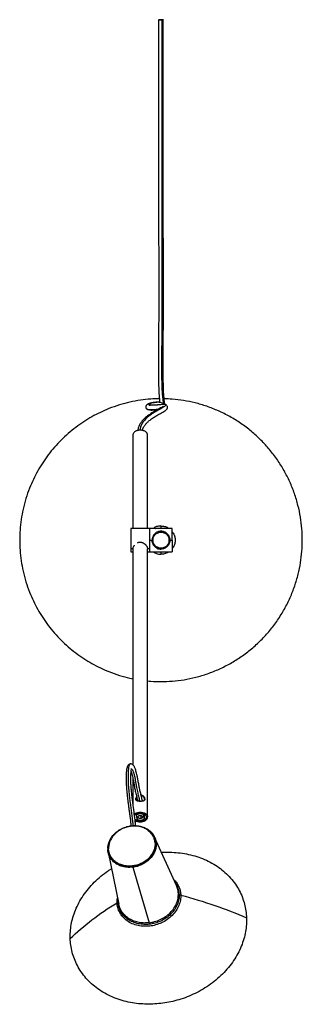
# Model space of a CAD drawing. Header units: millimetres. Extents: x 626 to 926, y 3453 to 4497.
import ezdxf

# ---------------------------------------------------------------- set-up
doc = ezdxf.new("R2010")
doc.units = ezdxf.units.MM

msp = doc.modelspace()

# ---------------------------------------------------------------- linework, layer by layer
at = {"color": 7, "linetype": 'Continuous', "lineweight": 25}
for p, q in [((777.1, 4090.9), (775.4, 4091.2)), ((746.7, 4056.7), (746.7, 3957.8)), ((762.2, 3957.8), (762.2, 4056.7)), ((770.7, 3957.8), (744.4, 3957.8)), ((788.4, 3957.8), (774.2, 3957.8)), ((776.4, 3960.3), (776.4, 3957.8)), ((764.2, 3936.8), (764.4, 3936.5)), ((764.4, 3945.3), (766.9, 3945.3)), ((785.9, 3945.3), (788.4, 3945.3)), ((746.7, 3936), (744.4, 3936)), ((744.4, 3932.8), (746.7, 3932.8)), ((746.7, 3936), (746.7, 3707)), ((762.2, 3651.7), (762.2, 3936)), ((764.4, 3936), (762.2, 3936)), ((762.2, 3932.8), (788.4, 3932.8)), ((776.4, 3932.8), (776.4, 3930.3)), ((746.7, 3692.2), (746.7, 3665.8)), ((750, 3655.1), (750, 3653.2)), ((757.9, 3654.2), (757.9, 3655.5)), ((758.9, 3655.1), (758.9, 3650.2)), ((750, 3653.2), (751, 3649.3)), ((754.9, 3653.4), (754.9, 3650.1)), ((758.9, 3650.2), (757.9, 3654.2)), ((756.3, 3641.2), (757.4, 3641)), ((757.4, 3641), (758.1, 3640.7)), ((758.8, 3640.5), (758.8, 3640.5)), ((723.4, 3629.2), (723.5, 3629.3)), ((792.9, 3579.1), (769.7, 3630.3)), ((720.3, 3614.3), (731.6, 3559.2)), ((746.4, 3598.5), (763.9, 3539.6)), ((730.9, 3562.3), (730.9, 3561.9)), ((730.9, 3561.9), (731, 3562.1))]:
    msp.add_line(p, q, dxfattribs=at)
for points, knots in [([(773.9, 4497.1), (773.9, 4489.1), (773.9, 4473.3), (773.9, 4450), (773.9, 4427.6), (773.9, 4406.1), (773.9, 4385.5), (773.9, 4365.8), (773.9, 4347.8), (773.9, 4331.4), (773.9, 4316.5), (773.9, 4302.4), (773.9, 4289), (773.9, 4276.4), (773.9, 4264.5), (774, 4253.3), (774, 4241.8), (774, 4230.1), (774, 4218.4), (774, 4207.9), (774, 4198.4), (774, 4189.5), (774, 4179.6), (773.9, 4168.9), (773.9, 4157.7), (773.8, 4147.4), (773.8, 4139.2), (773.8, 4132.7), (773.8, 4127.5), (773.8, 4122.7), (773.8, 4118.2), (773.8, 4114.1), (773.9, 4110.4), (774, 4107.2), (774.1, 4104.3), (774.2, 4101.7), (774.4, 4099.6), (774.5, 4097.8), (774.6, 4096.4), (774.7, 4095.5), (774.8, 4094.7), (774.8, 4094), (774.9, 4093.1), (775, 4092.3), (775.1, 4091.7), (775.1, 4091.4)], [0, 0, 0, 0, 0.040215, 0.079084, 0.116519, 0.152466, 0.18691, 0.219865, 0.251381, 0.277833, 0.3033, 0.327849, 0.351553, 0.374479, 0.396642, 0.418018, 0.438583, 0.464698, 0.489273, 0.512265, 0.533657, 0.554579, 0.575679, 0.607607, 0.639817, 0.672344, 0.70525, 0.726529, 0.747985, 0.769618, 0.791427, 0.813376, 0.83454, 0.85447, 0.874974, 0.894008, 0.911579, 0.927693, 0.942353, 0.949539, 0.957066, 0.965875, 0.97597, 0.987353, 1, 1, 1, 1]), ([(773.9, 4497.1), (774, 4497.1), (774.2, 4497.2), (774.8, 4497.2), (775.2, 4497.2), (775.6, 4497.2)], [0, 0, 0, 0, 0.5, 0.5, 1, 1, 1, 1]), ([(777.2, 4497), (776.9, 4497), (776.3, 4497), (775.3, 4497), (774.5, 4497), (774, 4497.1), (774, 4497.1), (774, 4497.1)], [0, 0, 0, 0, 0.207558, 0.415253, 0.622792, 0.830358, 1, 1, 1, 1]), ([(775.6, 4497.2), (776, 4497.2), (776.3, 4497.2), (776.9, 4497.2), (777.3, 4497.2), (777.8, 4497.2), (778.1, 4497.2), (778.5, 4497.2), (778.7, 4497.2), (778.9, 4497.1), (779, 4497.1), (778.9, 4497.1), (778.8, 4497.1), (778.5, 4497.1), (778.3, 4497), (777.8, 4497), (777.5, 4497), (777.2, 4497)], [0, 0, 0, 0, 0.125, 0.125, 0.25, 0.25, 0.375, 0.375, 0.5, 0.5, 0.625, 0.625, 0.75, 0.75, 0.875, 0.875, 1, 1, 1, 1]), ([(777.2, 4497), (777.2, 4488.6), (777.2, 4471.8), (777.2, 4446.6), (777.2, 4421.6), (777.2, 4398.5), (777.2, 4377.5), (777.2, 4358.6), (777.2, 4339.9), (777.2, 4322), (777.2, 4305), (777.2, 4288.9), (777.2, 4273.2), (777.2, 4257.9), (777.3, 4243), (777.3, 4228.6), (777.3, 4214.9), (777.3, 4201.8), (777.3, 4189.4), (777.2, 4177.8), (777.2, 4167), (777.2, 4157.2), (777.1, 4148.1), (777.1, 4140), (777.1, 4131.9), (777.1, 4124.2), (777.1, 4117.1), (777.2, 4110.9), (777.4, 4105.3), (777.7, 4100.5), (778.1, 4096.5), (778.5, 4093.4), (778.9, 4091.1), (779.1, 4090.1), (779.2, 4089.6)], [0, 0, 0, 0, 0.0389886, 0.0778052, 0.1163289, 0.1544659, 0.1841247, 0.2135099, 0.2426453, 0.2715879, 0.2978208, 0.3240942, 0.3505375, 0.3771928, 0.4040413, 0.431052, 0.458184, 0.4853884, 0.5126102, 0.5397918, 0.5668758, 0.5938383, 0.6207266, 0.6475837, 0.6744378, 0.7080164, 0.7415981, 0.7751455, 0.808631, 0.8468753, 0.8851504, 0.9234964, 0.9619353, 1, 1, 1, 1]), ([(780.6, 4089), (780.5, 4089.2), (780.4, 4089.8), (780.3, 4090.7), (780.1, 4091.7), (780, 4092.7), (779.9, 4093.6), (779.8, 4094.4), (779.7, 4095.2), (779.7, 4095.9), (779.6, 4096.9), (779.5, 4098.2), (779.3, 4100.1), (779.2, 4102.4), (779.1, 4105.2), (779, 4108.5), (778.9, 4112.6), (778.8, 4117.7), (778.8, 4123.8), (778.8, 4130.6), (778.8, 4138.5), (778.8, 4147.4), (778.9, 4157.7), (778.9, 4168.8), (779, 4179.6), (779, 4189.5), (779, 4198.4), (779, 4207.9), (779, 4218.4), (779, 4230), (779, 4241.7), (779, 4253.3), (778.9, 4264.5), (778.9, 4276.4), (778.9, 4289), (778.9, 4302.4), (778.9, 4316.5), (778.9, 4331.4), (778.9, 4347.8), (778.9, 4365.8), (778.9, 4385.4), (778.9, 4406.1), (778.9, 4427.6), (778.9, 4450), (778.9, 4473.3), (778.9, 4489.1), (778.9, 4497.1)], [0, 0, 0, 0, 0.012076, 0.031677, 0.045223, 0.057512, 0.068546, 0.078329, 0.086863, 0.094149, 0.101056, 0.115903, 0.132311, 0.150283, 0.169826, 0.190952, 0.213678, 0.242224, 0.270804, 0.299072, 0.327026, 0.358424, 0.389467, 0.42021, 0.450686, 0.470825, 0.490796, 0.511211, 0.533151, 0.556603, 0.581522, 0.601145, 0.621542, 0.642689, 0.664564, 0.687181, 0.710605, 0.734903, 0.760142, 0.790212, 0.821657, 0.854521, 0.888821, 0.92454, 0.961628, 1, 1, 1, 1]), ([(774.7, 4095.2), (771.7, 4095.1), (765, 4095), (754.5, 4093.8), (743.4, 4091.7), (732.2, 4088.8), (721.7, 4085.1), (712, 4080.8), (703, 4076.2), (694.3, 4070.9), (685.9, 4065), (677.8, 4058.5), (670.3, 4051.4), (663.2, 4043.9), (656.7, 4035.8), (650.8, 4027.5), (645.5, 4018.7), (640.9, 4009.8), (636.6, 4000), (632.9, 3989.5), (630, 3978.3), (627.9, 3967.2), (626.7, 3956.2), (626.3, 3945.3), (626.7, 3934.4), (627.9, 3923.4), (630, 3912.2), (632.9, 3901.1), (636.6, 3890.6), (640.9, 3880.8), (645.5, 3871.8), (650.8, 3863.1), (656.7, 3854.7), (663.2, 3846.7), (670.3, 3839.1), (677.8, 3832.1), (685.9, 3825.6), (694.3, 3819.6), (703, 3814.4), (712, 3809.7), (721.7, 3805.5), (732.2, 3801.8), (740.8, 3799.4), (745.6, 3798.5), (746.7, 3798.3)], [0, 0, 0, 0, 0.0206569, 0.0458412, 0.0716113, 0.097924, 0.1247306, 0.1475338, 0.1705241, 0.1936885, 0.2170983, 0.2405782, 0.2641143, 0.2876493, 0.3111292, 0.3345401, 0.3577034, 0.3806937, 0.403498, 0.4303039, 0.4566161, 0.4823862, 0.5075711, 0.532133, 0.5566941, 0.5818786, 0.6076488, 0.6339614, 0.6607681, 0.6835712, 0.7065615, 0.7297259, 0.7531357, 0.7766156, 0.8001517, 0.8236867, 0.8471666, 0.8705775, 0.8937408, 0.9167312, 0.9395354, 0.9663413, 0.9926535, 1, 1, 1, 1]), ([(776.4, 3795.3), (780.5, 3795.4), (788.6, 3795.6), (801, 3797.1), (813.5, 3799.7), (826, 3803.5), (838.3, 3808.4), (850.3, 3814.5), (861.7, 3821.6), (872.6, 3829.9), (882.7, 3839.1), (892, 3849.3), (900.4, 3860.4), (907.6, 3872.1), (913.6, 3884.2), (918.5, 3896.5), (922.1, 3908.9), (924.7, 3921.2), (926.1, 3933.3), (926.6, 3945.3), (926.1, 3957.5), (924.6, 3969.8), (922, 3982.3), (918.2, 3994.9), (913.3, 4007.2), (907.2, 4019.1), (900.1, 4030.6), (891.9, 4041.4), (882.6, 4051.5), (872.4, 4060.9), (861.3, 4069.2), (849.7, 4076.4), (837.5, 4082.5), (825.2, 4087.3), (812.8, 4091), (800.5, 4093.5), (789.5, 4094.9), (782.6, 4095.1), (779.7, 4095.1)], [0, 0, 0, 0, 0.025798, 0.052383, 0.079694, 0.10766, 0.136195, 0.164678, 0.193511, 0.222582, 0.251773, 0.281494, 0.311088, 0.340431, 0.369406, 0.397903, 0.425332, 0.452126, 0.478216, 0.503546, 0.529345, 0.555929, 0.583241, 0.611207, 0.639741, 0.668225, 0.697058, 0.726128, 0.75532, 0.785041, 0.814635, 0.843978, 0.872952, 0.901449, 0.928878, 0.955672, 0.981762, 1, 1, 1, 1]), ([(778.7, 4087.3), (778.7, 4087.3), (778.7, 4087.3), (778.4, 4087), (777.6, 4086.4), (776.1, 4085.5), (773.9, 4084.3), (770.7, 4082.5), (766.7, 4080.2), (762.1, 4077.1), (758.4, 4073.9), (755.7, 4070.9), (753.9, 4068.2), (752.4, 4065.1), (751.9, 4062.8), (751.7, 4061.6)], [0, 0, 0, 0, 0.025568, 0.083261, 0.149094, 0.223668, 0.305233, 0.388006, 0.49886, 0.612122, 0.730441, 0.791007, 0.854972, 0.925696, 1, 1, 1, 1]), ([(781.3, 4089), (781.5, 4088.9), (781.8, 4088.7), (781.5, 4088.1), (780.4, 4087.2), (778.6, 4086), (776.3, 4084.6), (773.3, 4083), (770, 4081.1), (766.4, 4078.9), (763, 4076.4), (759.8, 4073.5), (757, 4070.4), (755.1, 4066.8), (754.2, 4063.9), (754.2, 4062.2), (754.2, 4061.9)], [0, 0, 0, 0, 0.092549, 0.184902, 0.275794, 0.34407, 0.413468, 0.484631, 0.557236, 0.630631, 0.703835, 0.775891, 0.84616, 0.914692, 0.982548, 1, 1, 1, 1]), ([(756.8, 4061.6), (756.8, 4061.9), (756.9, 4062.4), (757.2, 4063.2), (757.4, 4064), (757.8, 4064.8), (758.2, 4065.6), (758.8, 4066.5), (759.8, 4067.9), (761.5, 4069.9), (764.1, 4072.2), (767.5, 4074.7), (771.3, 4077.1), (775.1, 4079.3), (778.4, 4081), (780.6, 4082.4), (781.8, 4083.3), (782.5, 4084), (782.8, 4084.5), (783.1, 4084.9), (783.2, 4085.2), (783.3, 4085.6), (783.4, 4086.1), (783.4, 4086.7), (783.1, 4087.5), (782.4, 4088.4), (781.7, 4088.8), (781.3, 4089)], [0, 0, 0, 0, 0.0148258, 0.0304361, 0.0478369, 0.0637704, 0.0820328, 0.1027543, 0.1260445, 0.1807098, 0.2463549, 0.3230086, 0.4098385, 0.5042499, 0.5935478, 0.6746568, 0.7493711, 0.7926767, 0.828238, 0.8559131, 0.8667728, 0.8760818, 0.8920543, 0.910561, 0.9347232, 0.9645514, 1, 1, 1, 1]), ([(775.1, 4091.3), (775, 4091.4), (774.5, 4091.4), (773.7, 4091.5), (772.5, 4091.5), (771.4, 4091.5), (770.4, 4091.4), (769.5, 4091.3), (768.7, 4091.2), (768, 4091.1), (767.3, 4091), (766.7, 4090.8), (766, 4090.7), (765.4, 4090.5), (764.7, 4090.3), (764, 4090.1), (763.4, 4089.9), (762.8, 4089.7), (762.3, 4089.4), (761.7, 4089.1), (761.1, 4088.6), (760.5, 4087.8), (760.2, 4087.3), (760.2, 4086), (760.5, 4085.3), (761, 4084.6), (761.6, 4084.1), (762.1, 4083.9), (762.4, 4083.7)], [0, 0, 0, 0, 0.012946, 0.074359, 0.13172, 0.185073, 0.234452, 0.279884, 0.318078, 0.353144, 0.387208, 0.420924, 0.454296, 0.487329, 0.528889, 0.569916, 0.61042, 0.650406, 0.689941, 0.731719, 0.771597, 0.81443, 0.860257, 0.883119, 0.908441, 0.936348, 0.966859, 1, 1, 1, 1]), ([(763.9, 4083.5), (763.4, 4083.5), (762.7, 4083.6), (762.5, 4083.7), (762.5, 4083.8)], [0, 0, 0, 0, 0.79011, 1, 1, 1, 1]), ([(775.4, 4091.2), (775.3, 4091.3), (774.4, 4091.5), (771.8, 4091.4), (768.3, 4090.9), (765.7, 4090.2), (764.2, 4089.6), (763.5, 4089.2), (763.4, 4088.8), (763.8, 4088.6), (764, 4088.5)], [0, 0, 0, 0, 0.015896, 0.207609, 0.398571, 0.589593, 0.698498, 0.807901, 0.918008, 1, 1, 1, 1]), ([(773.1, 4083.8), (772.5, 4083.8), (771.2, 4083.7), (769.5, 4083.6), (767.9, 4083.5), (766, 4083.4), (764.6, 4083.4), (764, 4083.5), (763.9, 4083.5)], [0, 0, 0, 0, 0.1368636, 0.2931371, 0.4481585, 0.602008, 0.9569046, 1, 1, 1, 1]), ([(764, 4088.5), (764.1, 4088.5), (764.2, 4088.4), (764.7, 4088.4), (765, 4088.3)], [0, 0, 0, 0, 0.299535, 1, 1, 1, 1]), ([(764.3, 4083.4), (764.5, 4083.4), (765, 4083.3), (766, 4083.3), (767, 4083.3), (768.1, 4083.3), (769.2, 4083.4), (770.2, 4083.4), (771.1, 4083.5), (771.9, 4083.5), (772.5, 4083.6), (772.7, 4083.6)], [0, 0, 0, 0, 0.117297, 0.275003, 0.419413, 0.54813, 0.663672, 0.765866, 0.85454, 0.938762, 1, 1, 1, 1]), ([(781.3, 4089), (780.8, 4089), (779.8, 4089.2), (777.8, 4089.1), (775.9, 4088.9), (774.5, 4088.8), (773.5, 4088.7), (772.7, 4088.6), (772, 4088.6), (771.4, 4088.5), (770.7, 4088.5), (769.9, 4088.4), (769, 4088.4), (768.1, 4088.3), (767.2, 4088.3), (766.3, 4088.3), (765.5, 4088.3), (764.9, 4088.3), (764.7, 4088.4), (764.7, 4088.4)], [0, 0, 0, 0, 0.0786237, 0.1531576, 0.2223497, 0.2856925, 0.3225843, 0.3572553, 0.3897242, 0.4203206, 0.4540693, 0.5040601, 0.5618447, 0.6273217, 0.700386, 0.7809316, 0.8672211, 0.9605359, 1, 1, 1, 1]), ([(778.1, 4090.3), (777.8, 4090.5), (777.6, 4090.7), (777.2, 4090.8), (777.2, 4090.8)], [0, 0, 0, 0, 0.975826, 1, 1, 1, 1]), ([(762.2, 4056.7), (762.2, 4057), (762.1, 4057.4), (762, 4058), (761.8, 4058.3), (761.5, 4059), (761.2, 4059.3), (760.6, 4059.9), (760.3, 4060.2), (759.5, 4060.7), (759.1, 4060.9), (758.2, 4061.3), (757.8, 4061.4), (756.8, 4061.7), (756.3, 4061.8), (755.4, 4061.9), (754.9, 4061.9), (754, 4061.9), (753.5, 4061.9), (752.5, 4061.8), (752.1, 4061.7), (751.1, 4061.4), (750.6, 4061.3), (749.7, 4060.9), (749.3, 4060.7), (748.6, 4060.2), (748.2, 4059.9), (747.7, 4059.3), (747.4, 4059), (747, 4058.3), (746.9, 4058), (746.7, 4057.4), (746.7, 4057), (746.7, 4056.7)], [0, 0, 0, 0, 0.0625, 0.0625, 0.125, 0.125, 0.1875, 0.1875, 0.25, 0.25, 0.3125, 0.3125, 0.375, 0.375, 0.4375, 0.4375, 0.5, 0.5, 0.5625, 0.5625, 0.625, 0.625, 0.6875, 0.6875, 0.75, 0.75, 0.8125, 0.8125, 0.875, 0.875, 0.9375, 0.9375, 1, 1, 1, 1]), ([(744.4, 3957.7), (744.4, 3957.7), (744.4, 3957.9), (744.4, 3957.2), (744.4, 3955.8), (744.4, 3953.7), (744.4, 3951.1), (744.4, 3948), (744.4, 3944.6), (744.4, 3941.3), (744.4, 3938.3), (744.4, 3936.7), (744.4, 3936)], [0, 0, 0, 0, 0.0216666, 0.1355751, 0.2453742, 0.3477777, 0.4501812, 0.5599803, 0.6738889, 0.7877974, 0.8975965, 1, 1, 1, 1]), ([(764.4, 3957.7), (764.4, 3957.7), (764.4, 3957.9), (764.4, 3957.2), (764.4, 3955.8), (764.4, 3953.7), (764.4, 3951.1), (764.4, 3948), (764.4, 3944.6), (764.4, 3941.3), (764.4, 3938.3), (764.4, 3936.7), (764.4, 3936)], [0, 0, 0, 0, 0.021667, 0.135575, 0.245374, 0.347778, 0.450181, 0.55998, 0.673889, 0.787797, 0.897597, 1, 1, 1, 1]), ([(764.4, 3957.8), (764.4, 3957.8), (764.4, 3957.7), (764.4, 3957.4), (764.4, 3957.2), (764.4, 3956.6), (764.4, 3956.2), (764.4, 3955.3), (764.4, 3954.7), (764.4, 3953.5), (764.4, 3952.8), (764.4, 3951.4), (764.4, 3950.6), (764.4, 3949.1), (764.4, 3948.3), (764.4, 3946.8), (764.4, 3946), (764.4, 3945.3)], [0, 0, 0, 0, 0.125, 0.125, 0.25, 0.25, 0.375, 0.375, 0.5, 0.5, 0.625, 0.625, 0.75, 0.75, 0.875, 0.875, 1, 1, 1, 1]), ([(776.4, 3960.3), (775.2, 3960.2), (772.7, 3960), (769.9, 3959), (768.6, 3958), (768.3, 3957.8)], [0, 0, 0, 0, 0.428375, 0.887687, 1, 1, 1, 1]), ([(770.7, 3957.8), (770.7, 3957.8), (770.7, 3957.8), (770.8, 3957.8), (770.8, 3957.8)], [0, 0, 0, 0, 0.998689, 1, 1, 1, 1]), ([(772.4, 3957.7), (772.4, 3957.7), (772.3, 3957.7), (772.2, 3957.7), (772, 3957.7), (771.9, 3957.7), (771.7, 3957.7), (771.5, 3957.7), (771.2, 3957.7), (771, 3957.7), (770.8, 3957.8), (770.7, 3957.8), (770.7, 3957.8), (770.7, 3957.8), (770.7, 3957.8)], [0, 0, 0, 0, 0.050124, 0.099898, 0.149638, 0.19966, 0.250272, 0.376381, 0.502718, 0.627837, 0.752414, 0.835381, 0.917462, 1, 1, 1, 1]), ([(774.2, 3957.8), (774.2, 3957.8), (774.2, 3957.8), (774.2, 3957.8), (774.1, 3957.8), (774.1, 3957.8), (774, 3957.8), (773.9, 3957.7), (773.7, 3957.7), (773.4, 3957.7), (773.1, 3957.7), (772.9, 3957.7), (772.7, 3957.7), (772.5, 3957.7), (772.4, 3957.7)], [0, 0, 0, 0, 0.049538, 0.098718, 0.147826, 0.19715, 0.246975, 0.372099, 0.497803, 0.625518, 0.752996, 0.835926, 0.917794, 1, 1, 1, 1]), ([(776.4, 3960.3), (777.7, 3960.2), (780.2, 3960), (783, 3959), (784.3, 3958), (784.5, 3957.8)], [0, 0, 0, 0, 0.4283749, 0.8876872, 1, 1, 1, 1]), ([(788.4, 3945.3), (788.4, 3946), (788.4, 3946.8), (788.4, 3948.3), (788.4, 3949.1), (788.4, 3950.6), (788.4, 3951.4), (788.4, 3952.8), (788.4, 3953.5), (788.4, 3954.7), (788.4, 3955.3), (788.4, 3956.2), (788.4, 3956.6), (788.4, 3957.2), (788.4, 3957.4), (788.4, 3957.7), (788.4, 3957.8), (788.4, 3957.8)], [0, 0, 0, 0, 0.125, 0.125, 0.25, 0.25, 0.375, 0.375, 0.5, 0.5, 0.625, 0.625, 0.75, 0.75, 0.875, 0.875, 1, 1, 1, 1]), ([(764.4, 3956.2), (764.4, 3956.2), (764.4, 3956.3), (764.4, 3955.8), (764.4, 3954.7), (764.4, 3953.6), (764.4, 3953.1)], [0, 0, 0, 0, 0.069211, 0.425747, 0.769421, 1, 1, 1, 1]), ([(764.4, 3949), (764.4, 3948.6), (764.4, 3947.2), (764.4, 3945.7), (764.4, 3944.7)], [0, 0, 0, 0, 0.325219, 1, 1, 1, 1]), ([(776.4, 3954.8), (775.9, 3954.8), (775.3, 3954.7), (774.1, 3954.5), (773.5, 3954.3), (772.4, 3953.9), (771.8, 3953.6), (770.7, 3952.9), (770.2, 3952.5), (769.3, 3951.5), (768.8, 3951), (768.1, 3949.9), (767.8, 3949.4), (767.4, 3948.2), (767.2, 3947.6), (767, 3946.4), (766.9, 3945.8), (766.9, 3944.7), (767, 3944.1), (767.2, 3943), (767.4, 3942.4), (767.8, 3941.2), (768.1, 3940.6), (768.8, 3939.5), (769.3, 3939), (770.2, 3938.1), (770.7, 3937.7), (771.8, 3937), (772.4, 3936.7), (773.5, 3936.2), (774.1, 3936), (775.3, 3935.8), (775.9, 3935.8), (776.4, 3935.8)], [0, 0, 0, 0, 0.0625, 0.0625, 0.125, 0.125, 0.1875, 0.1875, 0.25, 0.25, 0.3125, 0.3125, 0.375, 0.375, 0.4375, 0.4375, 0.5, 0.5, 0.5625, 0.5625, 0.625, 0.625, 0.6875, 0.6875, 0.75, 0.75, 0.8125, 0.8125, 0.875, 0.875, 0.9375, 0.9375, 1, 1, 1, 1]), ([(785.9, 3945.3), (785.9, 3945.8), (785.9, 3946.4), (785.7, 3947.6), (785.5, 3948.2), (785, 3949.4), (784.7, 3949.9), (784, 3951), (783.6, 3951.5), (782.7, 3952.5), (782.2, 3952.9), (781.1, 3953.6), (780.5, 3953.9), (779.3, 3954.3), (778.8, 3954.5), (777.6, 3954.7), (777, 3954.8), (775.9, 3954.8), (775.3, 3954.7), (774.1, 3954.5), (773.5, 3954.3), (772.4, 3953.9), (771.8, 3953.6), (770.7, 3952.9), (770.2, 3952.5), (769.3, 3951.5), (768.8, 3951), (768.1, 3949.9), (767.8, 3949.4), (767.4, 3948.2), (767.2, 3947.6), (767, 3946.4), (766.9, 3945.8), (766.9, 3945.3)], [0, 0, 0, 0, 0.0625, 0.0625, 0.125, 0.125, 0.1875, 0.1875, 0.25, 0.25, 0.3125, 0.3125, 0.375, 0.375, 0.4375, 0.4375, 0.5, 0.5, 0.5625, 0.5625, 0.625, 0.625, 0.6875, 0.6875, 0.75, 0.75, 0.8125, 0.8125, 0.875, 0.875, 0.9375, 0.9375, 1, 1, 1, 1]), ([(767.9, 3945.3), (767.9, 3945.8), (768, 3946.3), (768.2, 3947.3), (768.3, 3947.9), (768.7, 3948.9), (769, 3949.4), (769.6, 3950.4), (770, 3950.9), (770.8, 3951.7), (771.3, 3952.1), (772.3, 3952.7), (772.8, 3953), (773.8, 3953.4), (774.4, 3953.5), (775.4, 3953.7), (775.9, 3953.8), (776.9, 3953.8), (777.5, 3953.7), (778.5, 3953.5), (779, 3953.4), (780.1, 3953), (780.6, 3952.7), (781.6, 3952.1), (782, 3951.7), (782.9, 3950.9), (783.2, 3950.4), (783.9, 3949.4), (784.1, 3948.9), (784.5, 3947.9), (784.7, 3947.3), (784.9, 3946.3), (784.9, 3945.8), (784.9, 3945.3)], [0, 0, 0, 0, 0.0625, 0.0625, 0.125, 0.125, 0.1875, 0.1875, 0.25, 0.25, 0.3125, 0.3125, 0.375, 0.375, 0.4375, 0.4375, 0.5, 0.5, 0.5625, 0.5625, 0.625, 0.625, 0.6875, 0.6875, 0.75, 0.75, 0.8125, 0.8125, 0.875, 0.875, 0.9375, 0.9375, 1, 1, 1, 1]), ([(776.4, 3954.8), (777, 3954.8), (777.6, 3954.7), (778.8, 3954.5), (779.3, 3954.3), (780.5, 3953.9), (781.1, 3953.6), (782.2, 3952.9), (782.7, 3952.5), (783.6, 3951.5), (784, 3951), (784.7, 3949.9), (785, 3949.4), (785.5, 3948.2), (785.7, 3947.6), (785.9, 3946.4), (785.9, 3945.8), (785.9, 3944.7), (785.9, 3944.1), (785.7, 3943), (785.5, 3942.4), (785, 3941.2), (784.7, 3940.6), (784, 3939.5), (783.6, 3939), (782.7, 3938.1), (782.2, 3937.7), (781.1, 3937), (780.5, 3936.7), (779.3, 3936.2), (778.8, 3936), (777.6, 3935.8), (777, 3935.8), (776.4, 3935.8)], [0, 0, 0, 0, 0.0625, 0.0625, 0.125, 0.125, 0.1875, 0.1875, 0.25, 0.25, 0.3125, 0.3125, 0.375, 0.375, 0.4375, 0.4375, 0.5, 0.5, 0.5625, 0.5625, 0.625, 0.625, 0.6875, 0.6875, 0.75, 0.75, 0.8125, 0.8125, 0.875, 0.875, 0.9375, 0.9375, 1, 1, 1, 1]), ([(788.4, 3954), (788.8, 3953.6), (790, 3952.1), (791.1, 3949), (791.6, 3945.3), (791.1, 3941.5), (790, 3938.5), (788.8, 3937), (788.4, 3936.5)], [0, 0, 0, 0, 0.095097, 0.304604, 0.5, 0.695396, 0.904903, 1, 1, 1, 1]), ([(746.7, 3936), (746.7, 3936.3), (746.8, 3937), (747.2, 3938.2), (747.8, 3939.2), (748.2, 3939.7), (748.3, 3939.8)], [0, 0, 0, 0, 0.2914856, 0.589079, 0.9085887, 1, 1, 1, 1]), ([(751.5, 3942.4), (751.5, 3942.4), (751.9, 3942.8), (753, 3943), (754, 3943.1), (754.4, 3943.2)], [0, 0, 0, 0, 0.046187, 0.544798, 1, 1, 1, 1]), ([(754.4, 3943.2), (754.5, 3943.2), (754.7, 3943.2), (754.9, 3943.2), (755.2, 3943.1), (755.4, 3943.1), (755.6, 3943.1), (755.9, 3943), (756.1, 3942.9), (756.3, 3942.9), (756.6, 3942.8), (756.8, 3942.7), (757, 3942.6), (757.4, 3942.4), (758, 3942.1), (758.7, 3941.7), (759.3, 3941.2), (759.9, 3940.6), (760.5, 3940), (760.9, 3939.4), (761.3, 3938.8), (761.6, 3938.2), (761.8, 3937.8), (761.9, 3937.4), (762.1, 3937), (762.1, 3936.7), (762.2, 3936.3), (762.2, 3936.1), (762.2, 3936)], [0, 0, 0, 0, 0.01924, 0.038454, 0.057669, 0.076916, 0.096225, 0.115623, 0.13514, 0.154802, 0.174638, 0.194673, 0.214932, 0.23544, 0.300252, 0.366261, 0.434396, 0.5024, 0.569048, 0.635213, 0.699524, 0.762803, 0.803181, 0.843082, 0.882608, 0.921866, 0.960961, 1, 1, 1, 1]), ([(764.4, 3945.3), (764.4, 3944.5), (764.4, 3943.8), (764.4, 3942.2), (764.4, 3941.4), (764.4, 3939.9), (764.4, 3939.1), (764.4, 3937.7), (764.4, 3937), (764.4, 3935.8), (764.4, 3935.3), (764.4, 3934.3), (764.4, 3934), (764.4, 3933.3), (764.4, 3933.1), (764.4, 3932.8), (764.4, 3932.8), (764.4, 3932.8)], [0, 0, 0, 0, 0.125, 0.125, 0.25, 0.25, 0.375, 0.375, 0.5, 0.5, 0.625, 0.625, 0.75, 0.75, 0.875, 0.875, 1, 1, 1, 1]), ([(785.9, 3945.3), (785.9, 3944.7), (785.9, 3944.1), (785.7, 3943), (785.5, 3942.4), (785, 3941.2), (784.7, 3940.6), (784, 3939.5), (783.6, 3939), (782.7, 3938.1), (782.2, 3937.7), (781.1, 3937), (780.5, 3936.7), (779.3, 3936.2), (778.8, 3936), (777.6, 3935.8), (777, 3935.8), (775.9, 3935.8), (775.3, 3935.8), (774.1, 3936), (773.5, 3936.2), (772.4, 3936.7), (771.8, 3937), (770.7, 3937.7), (770.2, 3938.1), (769.3, 3939), (768.8, 3939.5), (768.1, 3940.6), (767.8, 3941.2), (767.4, 3942.4), (767.2, 3943), (767, 3944.1), (766.9, 3944.7), (766.9, 3945.3)], [0, 0, 0, 0, 0.0625, 0.0625, 0.125, 0.125, 0.1875, 0.1875, 0.25, 0.25, 0.3125, 0.3125, 0.375, 0.375, 0.4375, 0.4375, 0.5, 0.5, 0.5625, 0.5625, 0.625, 0.625, 0.6875, 0.6875, 0.75, 0.75, 0.8125, 0.8125, 0.875, 0.875, 0.9375, 0.9375, 1, 1, 1, 1]), ([(784.9, 3945.3), (784.9, 3944.8), (784.9, 3944.3), (784.7, 3943.2), (784.5, 3942.7), (784.1, 3941.6), (783.9, 3941.1), (783.2, 3940.1), (782.9, 3939.7), (782, 3938.8), (781.6, 3938.5), (780.6, 3937.8), (780.1, 3937.6), (779, 3937.2), (778.5, 3937), (777.5, 3936.8), (776.9, 3936.8), (775.9, 3936.8), (775.4, 3936.8), (774.4, 3937), (773.8, 3937.2), (772.8, 3937.6), (772.3, 3937.8), (771.3, 3938.5), (770.8, 3938.8), (770, 3939.7), (769.6, 3940.1), (769, 3941.1), (768.7, 3941.6), (768.3, 3942.7), (768.2, 3943.2), (768, 3944.3), (767.9, 3944.8), (767.9, 3945.3)], [0, 0, 0, 0, 0.0625, 0.0625, 0.125, 0.125, 0.1875, 0.1875, 0.25, 0.25, 0.3125, 0.3125, 0.375, 0.375, 0.4375, 0.4375, 0.5, 0.5, 0.5625, 0.5625, 0.625, 0.625, 0.6875, 0.6875, 0.75, 0.75, 0.8125, 0.8125, 0.875, 0.875, 0.9375, 0.9375, 1, 1, 1, 1]), ([(788.4, 3945.3), (788.4, 3944.5), (788.4, 3943.8), (788.4, 3942.2), (788.4, 3941.4), (788.4, 3939.9), (788.4, 3939.1), (788.4, 3937.7), (788.4, 3937), (788.4, 3935.8), (788.4, 3935.3), (788.4, 3934.3), (788.4, 3934), (788.4, 3933.3), (788.4, 3933.1), (788.4, 3932.8), (788.4, 3932.8), (788.4, 3932.8)], [0, 0, 0, 0, 0.125, 0.125, 0.25, 0.25, 0.375, 0.375, 0.5, 0.5, 0.625, 0.625, 0.75, 0.75, 0.875, 0.875, 1, 1, 1, 1]), ([(744.4, 3936), (744.4, 3935.4), (744.4, 3934.1), (744.4, 3932.9), (744.4, 3932.9), (744.4, 3932.8)], [0, 0, 0, 0, 0.336362, 0.697016, 1, 1, 1, 1]), ([(764.4, 3936), (764.4, 3935.4), (764.4, 3934.1), (764.4, 3932.9), (764.4, 3932.9), (764.4, 3932.8)], [0, 0, 0, 0, 0.336362, 0.697016, 1, 1, 1, 1]), ([(768.3, 3932.8), (768.6, 3932.6), (769.9, 3931.6), (772.7, 3930.6), (775.2, 3930.4), (776.4, 3930.3)], [0, 0, 0, 0, 0.112313, 0.571625, 1, 1, 1, 1]), ([(773.4, 3935.4), (773.4, 3935.4), (773.4, 3935.2), (773.4, 3935.6), (773.4, 3936.2), (773.4, 3936.3)], [0, 0, 0, 0, 0.099226, 0.935131, 1, 1, 1, 1]), ([(784.5, 3932.8), (784.3, 3932.6), (783, 3931.6), (780.2, 3930.6), (777.7, 3930.4), (776.4, 3930.3)], [0, 0, 0, 0, 0.112313, 0.571625, 1, 1, 1, 1]), ([(762.2, 3796), (763.3, 3795.9), (768.1, 3795.3), (772.8, 3795.3), (776.4, 3795.3)], [0, 0, 0, 0, 0.243989, 1, 1, 1, 1]), ([(743.9, 3708.1), (743.3, 3707.9), (742.2, 3707.6), (741.3, 3706.3), (740.6, 3705), (740.1, 3703.1), (739.7, 3700.7), (739.5, 3697.5), (739.4, 3694.3), (739.4, 3691), (739.5, 3687.6), (739.7, 3684.2), (739.9, 3680.7), (740.3, 3677.2), (740.7, 3673.5), (741.1, 3669.6), (741.7, 3665.6), (742.2, 3661.5), (742.7, 3657.6), (743.2, 3653.9), (743.7, 3650.2), (744.1, 3646.5), (744.4, 3643.9), (744.6, 3642.3), (744.6, 3642.2)], [0, 0, 0, 0, 0.044164, 0.089177, 0.135417, 0.183624, 0.251075, 0.314446, 0.369851, 0.416685, 0.462888, 0.512015, 0.550652, 0.591135, 0.634056, 0.678615, 0.727693, 0.775438, 0.821395, 0.865201, 0.906828, 0.94741, 0.995045, 1, 1, 1, 1]), ([(743.9, 3708), (743.7, 3708), (743.2, 3707.9), (742.6, 3706.6), (742.1, 3704.4), (741.7, 3701.3), (741.5, 3697.9), (741.5, 3694.2), (741.5, 3690), (741.7, 3685.5), (742.1, 3680.5), (742.7, 3675.2), (743.3, 3669.5), (744.1, 3663.6), (744.9, 3657.8), (745.6, 3652.1), (746.2, 3647), (746.6, 3643.8), (746.7, 3642.4)], [0, 0, 0, 0, 0.049083, 0.12515, 0.200943, 0.276968, 0.334983, 0.393787, 0.452614, 0.511005, 0.568694, 0.625296, 0.692846, 0.760185, 0.826478, 0.890768, 0.954083, 1, 1, 1, 1]), ([(757, 3668.5), (756.7, 3669.3), (756.1, 3671.6), (755.2, 3675.3), (754.1, 3679.7), (753.2, 3684.3), (752.4, 3688.9), (751.6, 3693.1), (750.9, 3696.6), (750.2, 3699.4), (749.6, 3701.4), (749, 3703.1), (748.5, 3704.4), (747.8, 3705.7), (746.9, 3706.9), (745.6, 3708), (744.5, 3708.1), (743.9, 3708.1)], [0, 0, 0, 0, 0.060799, 0.163025, 0.256107, 0.341318, 0.420354, 0.492958, 0.560269, 0.615661, 0.668174, 0.717694, 0.763859, 0.812477, 0.867731, 0.930167, 1, 1, 1, 1]), ([(749.6, 3642.5), (749.4, 3643.9), (749, 3648.1), (748.1, 3655.3), (747.1, 3662.7), (746.2, 3669.1), (745.6, 3674.4), (745.1, 3679.3), (744.7, 3683.7), (744.5, 3687.5), (744.4, 3690.8), (744.4, 3693.7), (744.5, 3696), (744.5, 3697.8), (744.7, 3699.5), (744.8, 3700.9), (745.1, 3702.3), (745.3, 3703.2), (745.2, 3703.2), (745.2, 3703.2)], [0, 0, 0, 0, 0.054091, 0.164037, 0.278856, 0.346597, 0.415179, 0.484156, 0.536921, 0.591971, 0.645492, 0.694748, 0.739072, 0.778035, 0.813647, 0.855987, 0.906458, 0.963144, 1, 1, 1, 1]), ([(744.8, 3700.1), (744.8, 3699.9), (745.1, 3699.3), (745.4, 3698), (745.8, 3696.5), (746.2, 3694.7), (746.7, 3692.3), (747.3, 3689.1), (748, 3684.9), (748.9, 3680.1), (750, 3675.2), (751, 3671.4), (751.6, 3669.2), (751.8, 3668.6)], [0, 0, 0, 0, 0.040726, 0.099966, 0.152763, 0.202332, 0.269034, 0.358238, 0.470375, 0.603578, 0.756728, 0.931916, 1, 1, 1, 1]), ([(745.2, 3702.7), (745.3, 3702.6), (745.8, 3702.3), (746.4, 3701), (747.1, 3699.3), (747.6, 3697.8), (748.1, 3696), (748.6, 3693.6), (749.2, 3690.5), (749.9, 3686.8), (750.7, 3682.2), (751.7, 3677.3), (752.8, 3672.5), (753.6, 3669.6), (753.9, 3668.3)], [0, 0, 0, 0, 0.056599, 0.171409, 0.228277, 0.283395, 0.336319, 0.388374, 0.462419, 0.542279, 0.626471, 0.754964, 0.881355, 1, 1, 1, 1]), ([(749.7, 3670.7), (749.7, 3670.9), (749.7, 3671.4), (750, 3672.2), (750.4, 3672.7), (750.6, 3673)], [0, 0, 0, 0, 0.298865, 0.606581, 1, 1, 1, 1]), ([(750.7, 3672.5), (750.6, 3672.4), (750.3, 3672), (750, 3671.3), (749.8, 3670.6), (749.7, 3670.3), (749.7, 3670.3)], [0, 0, 0, 0, 0.209661, 0.587948, 0.929911, 1, 1, 1, 1]), ([(759.2, 3670.7), (759.2, 3670.6), (759.2, 3670.5), (759.2, 3670.4), (759.1, 3670.3), (759.1, 3670.1), (759.1, 3670), (759, 3669.9), (759, 3669.8), (758.9, 3669.7), (758.8, 3669.4), (758.4, 3669.1), (757.8, 3668.8), (757.1, 3668.5), (756.2, 3668.4), (755.3, 3668.3), (754.4, 3668.2), (753.5, 3668.3), (752.6, 3668.4), (751.8, 3668.5), (751, 3668.8), (750.4, 3669.1), (750.1, 3669.4), (749.9, 3669.7), (749.8, 3670), (749.7, 3670.2), (749.7, 3670.4), (749.7, 3670.6), (749.7, 3670.7)], [0, 0, 0, 0, 0.012741, 0.02545, 0.03816, 0.050906, 0.06372, 0.076634, 0.08968, 0.102888, 0.116287, 0.182067, 0.248788, 0.316217, 0.382506, 0.443307, 0.503169, 0.561662, 0.621232, 0.685191, 0.750293, 0.816575, 0.882555, 0.906748, 0.9304, 0.953695, 0.976828, 1, 1, 1, 1]), ([(755.2, 3675.2), (755.3, 3675.2), (755.6, 3675.2), (756.6, 3674.8), (757.9, 3673.8), (758.8, 3672.5), (759.1, 3671.4), (759.2, 3670.9), (759.2, 3670.7)], [0, 0, 0, 0, 0.024616, 0.157628, 0.444365, 0.738231, 0.870917, 1, 1, 1, 1]), ([(759.1, 3670.3), (759.1, 3670.3), (759.1, 3670.6), (758.9, 3671.3), (758.5, 3672.1), (757.9, 3673), (757.1, 3673.7), (756.3, 3674.2), (755.7, 3674.4), (755.4, 3674.5)], [0, 0, 0, 0, 0.030919, 0.179785, 0.344378, 0.521912, 0.698222, 0.860774, 1, 1, 1, 1]), ([(748.2, 3654.6), (748.4, 3654.9), (749.2, 3655.8), (751.5, 3656.6), (754.4, 3657), (757.4, 3656.7), (760.1, 3655.5), (761.9, 3653.7), (762.1, 3652.4), (762.2, 3651.7)], [0, 0, 0, 0, 0.074499, 0.234852, 0.382999, 0.531146, 0.6915, 0.851853, 1, 1, 1, 1]), ([(748.3, 3653.5), (748.7, 3654), (749.5, 3655.1), (751.8, 3656), (754.4, 3656.4), (757.1, 3656), (759.3, 3655), (760.9, 3653.5), (761.1, 3652.3), (761.2, 3651.7)], [0, 0, 0, 0, 0.137214, 0.286701, 0.424809, 0.562917, 0.712405, 0.861892, 1, 1, 1, 1]), ([(753.6, 3655), (753.2, 3655), (752.8, 3654.9), (752.1, 3654.7), (751.8, 3654.6), (751.1, 3654.3), (750.9, 3654.1), (750.4, 3653.7), (750.1, 3653.5), (750, 3653.2)], [0, 0, 0, 0, 0.25, 0.25, 0.5, 0.5, 0.75, 0.75, 1, 1, 1, 1]), ([(757.9, 3654.2), (757.6, 3654.3), (757.3, 3654.5), (756.6, 3654.8), (756.2, 3654.9), (755.5, 3655), (755.1, 3655.1), (754.3, 3655.1), (753.9, 3655.1), (753.6, 3655)], [0, 0, 0, 0, 0.25, 0.25, 0.5, 0.5, 0.75, 0.75, 1, 1, 1, 1]), ([(761.2, 3651.7), (761.1, 3651.2), (760.9, 3650), (759.3, 3648.4), (757.1, 3647.4), (754.4, 3647.1), (751.8, 3647.4), (749.8, 3648.3), (749, 3649.1), (748.8, 3649.4)], [0, 0, 0, 0, 0.145286, 0.302542, 0.459798, 0.605083, 0.750369, 0.907625, 1, 1, 1, 1]), ([(748.9, 3648.1), (748.9, 3648.1), (749.5, 3647.5), (751.5, 3646.8), (754.4, 3646.4), (757.4, 3646.8), (760.1, 3648), (761.9, 3649.7), (762.1, 3651.1), (762.2, 3651.7)], [0, 0, 0, 0, 0.001011, 0.174097, 0.334008, 0.493918, 0.667004, 0.84009, 1, 1, 1, 1]), ([(751, 3649.3), (751.3, 3649.1), (751.6, 3649), (752.3, 3648.7), (752.6, 3648.6), (753.4, 3648.4), (753.8, 3648.4), (754.6, 3648.4), (754.9, 3648.4), (755.3, 3648.4)], [0, 0, 0, 0, 0.25, 0.25, 0.5, 0.5, 0.75, 0.75, 1, 1, 1, 1]), ([(754.9, 3650.1), (754.6, 3650), (754.3, 3650), (753.6, 3650.1), (753.3, 3650.2), (752.7, 3650.5), (752.5, 3650.7), (752.1, 3651), (752, 3651.2), (751.9, 3651.6), (751.9, 3651.8), (752.1, 3652.3), (752.2, 3652.5), (752.6, 3652.9), (752.8, 3653), (753.4, 3653.3), (753.7, 3653.3), (754, 3653.4)], [0, 0, 0, 0, 0.125, 0.125, 0.25, 0.25, 0.375, 0.375, 0.5, 0.5, 0.625, 0.625, 0.75, 0.75, 0.875, 0.875, 1, 1, 1, 1]), ([(754, 3653.4), (754.3, 3653.4), (754.6, 3653.4), (755.3, 3653.3), (755.6, 3653.2), (756.2, 3653), (756.4, 3652.8), (756.7, 3652.4), (756.8, 3652.2), (756.9, 3651.8), (756.9, 3651.6), (756.8, 3651.2), (756.7, 3651), (756.3, 3650.6), (756, 3650.4), (755.5, 3650.2), (755.2, 3650.1), (754.9, 3650.1)], [0, 0, 0, 0, 0.125, 0.125, 0.25, 0.25, 0.375, 0.375, 0.5, 0.5, 0.625, 0.625, 0.75, 0.75, 0.875, 0.875, 1, 1, 1, 1]), ([(755.3, 3648.4), (755.7, 3648.5), (756, 3648.5), (756.8, 3648.7), (757.1, 3648.9), (757.7, 3649.2), (758, 3649.4), (758.5, 3649.8), (758.7, 3650), (758.9, 3650.2)], [0, 0, 0, 0, 0.25, 0.25, 0.5, 0.5, 0.75, 0.75, 1, 1, 1, 1]), ([(744.8, 3641.9), (743.3, 3641.7), (741.8, 3641.5), (738.8, 3640.6), (737.2, 3640.1), (734.2, 3638.7), (732.8, 3637.8), (730, 3635.9), (728.7, 3634.9), (726.3, 3632.5), (725.3, 3631.3), (723.5, 3628.6), (722.8, 3627.3), (721.7, 3624.5), (721.3, 3623.2), (720.8, 3620.5), (720.8, 3619.2), (720.8, 3617.9)], [0, 0, 0, 0, 0.125, 0.125, 0.25, 0.25, 0.375, 0.375, 0.5, 0.5, 0.625, 0.625, 0.75, 0.75, 0.875, 0.875, 1, 1, 1, 1]), ([(723.9, 3630), (724.8, 3631.4), (725.9, 3632.7), (728.3, 3635.1), (729.6, 3636.2), (732.5, 3638.2), (734, 3639), (737.1, 3640.4), (738.6, 3641), (741.8, 3641.9), (743.3, 3642.2), (746.3, 3642.5), (747.8, 3642.6), (751, 3642.5), (752.6, 3642.3), (755.8, 3641.6), (757.3, 3641.1), (758.8, 3640.5)], [0, 0, 0, 0, 0.125, 0.125, 0.25, 0.25, 0.375, 0.375, 0.5, 0.5, 0.625, 0.625, 0.75, 0.75, 0.875, 0.875, 1, 1, 1, 1]), ([(770.2, 3623.8), (770.1, 3625), (769.9, 3626.3), (769.3, 3628.8), (768.8, 3630.1), (767.5, 3632.5), (766.7, 3633.7), (764.8, 3635.9), (763.7, 3636.9), (761.2, 3638.7), (759.8, 3639.5), (756.9, 3640.7), (755.4, 3641.2), (752.4, 3641.8), (750.8, 3642), (747.7, 3642.2), (746.2, 3642.1), (744.8, 3641.9)], [0, 0, 0, 0, 0.125, 0.125, 0.25, 0.25, 0.375, 0.375, 0.5, 0.5, 0.625, 0.625, 0.75, 0.75, 0.875, 0.875, 1, 1, 1, 1]), ([(758.8, 3640.5), (760.6, 3639.7), (762.4, 3638.6), (765.4, 3636.2), (766.7, 3634.8), (768.7, 3631.8), (769.5, 3630.2), (770.6, 3626.9), (770.8, 3625.3), (770.9, 3623.7)], [0, 0, 0, 0, 0.25, 0.25, 0.5, 0.5, 0.75, 0.75, 1, 1, 1, 1]), ([(759.8, 3639.9), (760.4, 3639.6), (762.5, 3638.7), (765.4, 3636.4), (768.1, 3633.4), (769.2, 3631.2), (769.7, 3630.2)], [0, 0, 0, 0, 0.133459, 0.452752, 0.776509, 1, 1, 1, 1]), ([(762.5, 3637.5), (762.6, 3637.5), (764, 3636.7), (765.9, 3634.8), (767.2, 3632.8), (767.8, 3631.9)], [0, 0, 0, 0, 0.025402, 0.603906, 1, 1, 1, 1]), ([(721.5, 3625.6), (721.3, 3625.1), (720.7, 3623.7), (720.1, 3621), (720, 3618.7), (720, 3617.5)], [0, 0, 0, 0, 0.156524, 0.549309, 1, 1, 1, 1]), ([(720.2, 3617.7), (720.1, 3618.7), (720.2, 3619.7), (720.4, 3621.7), (720.6, 3622.7), (721.2, 3624.8), (721.6, 3625.9), (722.6, 3628), (723.2, 3629), (723.9, 3630)], [0, 0, 0, 0, 0.25, 0.25, 0.5, 0.5, 0.75, 0.75, 1, 1, 1, 1]), ([(770.9, 3623.7), (770.9, 3622.4), (770.8, 3621.1), (770.3, 3618.3), (769.9, 3616.9), (768.8, 3614.1), (768, 3612.7), (766.2, 3610), (765.2, 3608.7), (762.8, 3606.3), (761.4, 3605.2), (758.6, 3603.3), (757.1, 3602.4), (754, 3601), (752.4, 3600.4), (749.3, 3599.5), (747.7, 3599.2), (744.8, 3598.9), (743.2, 3598.8), (740, 3599), (738.4, 3599.1), (735.3, 3599.8), (733.7, 3600.3), (730.8, 3601.6), (729.4, 3602.4), (726.8, 3604.2), (725.7, 3605.2), (723.7, 3607.5), (722.9, 3608.7), (721.6, 3611.2), (721.1, 3612.5), (720.4, 3615.1), (720.2, 3616.4), (720.2, 3617.7)], [0, 0, 0, 0, 0.0625, 0.0625, 0.125, 0.125, 0.1875, 0.1875, 0.25, 0.25, 0.3125, 0.3125, 0.375, 0.375, 0.4375, 0.4375, 0.5, 0.5, 0.5625, 0.5625, 0.625, 0.625, 0.6875, 0.6875, 0.75, 0.75, 0.8125, 0.8125, 0.875, 0.875, 0.9375, 0.9375, 1, 1, 1, 1]), ([(723.6, 3629.7), (723.4, 3629.4), (722.8, 3628.5), (722.1, 3627.1), (721.6, 3626), (721.5, 3625.6)], [0, 0, 0, 0, 0.24055, 0.692249, 1, 1, 1, 1]), ([(770.2, 3623.8), (770.2, 3622.5), (770.1, 3621.2), (769.6, 3618.5), (769.2, 3617.2), (768.1, 3614.4), (767.4, 3613.1), (765.6, 3610.5), (764.6, 3609.2), (762.3, 3606.8), (761, 3605.8), (758.2, 3603.9), (756.7, 3603), (753.7, 3601.6), (752.2, 3601.1), (749.1, 3600.3), (747.6, 3600), (746.2, 3599.8)], [0, 0, 0, 0, 0.125, 0.125, 0.25, 0.25, 0.375, 0.375, 0.5, 0.5, 0.625, 0.625, 0.75, 0.75, 0.875, 0.875, 1, 1, 1, 1]), ([(771.3, 3623.4), (771.3, 3622.1), (771.2, 3620.7), (770.8, 3618), (770.3, 3616.5), (769.2, 3613.7), (768.4, 3612.3), (766.6, 3609.5), (765.5, 3608.2), (763.1, 3605.8), (761.7, 3604.7), (758.9, 3602.7), (757.3, 3601.8), (754.2, 3600.4), (752.6, 3599.8), (749.4, 3598.9), (747.9, 3598.6), (746.4, 3598.5)], [0, 0, 0, 0, 0.125, 0.125, 0.25, 0.25, 0.375, 0.375, 0.5, 0.5, 0.625, 0.625, 0.75, 0.75, 0.875, 0.875, 1, 1, 1, 1]), ([(769.7, 3630.2), (769.7, 3630.1), (770.3, 3629), (771, 3626.7), (771.2, 3624.5), (771.3, 3623.4)], [0, 0, 0, 0, 0.057427, 0.535689, 1, 1, 1, 1]), ([(770.2, 3623.8), (770.3, 3623.8), (770.4, 3623.8), (770.6, 3623.8), (770.8, 3623.7), (770.9, 3623.7)], [0, 0, 0, 0, 0.5, 0.5, 1, 1, 1, 1]), ([(770.9, 3623.7), (771, 3623.7), (771.1, 3623.6), (771.2, 3623.5), (771.3, 3623.5), (771.3, 3623.4)], [0, 0, 0, 0, 0.5, 0.5, 1, 1, 1, 1]), ([(720.2, 3617.7), (720.1, 3617.7), (720, 3617.6), (720, 3617.5), (720, 3617.4), (720, 3617.3)], [0, 0, 0, 0, 0.5, 0.5, 1, 1, 1, 1]), ([(720.1, 3620), (720.1, 3620.3), (720.1, 3620.6), (720.2, 3620.9), (720.2, 3620.9)], [0, 0, 0, 0, 0.985501, 1, 1, 1, 1]), ([(720.8, 3617.9), (720.7, 3617.9), (720.5, 3617.9), (720.3, 3617.8), (720.2, 3617.8), (720.2, 3617.7)], [0, 0, 0, 0, 0.5, 0.5, 1, 1, 1, 1]), ([(734.2, 3599.6), (732.5, 3600.2), (730.9, 3600.9), (727.8, 3602.8), (726.4, 3603.9), (724, 3606.4), (722.9, 3607.8), (721.3, 3610.8), (720.7, 3612.4), (720.4, 3614)], [0, 0, 0, 0, 0.25, 0.25, 0.5, 0.5, 0.75, 0.75, 1, 1, 1, 1]), ([(746.2, 3599.8), (744.7, 3599.6), (743.2, 3599.6), (740.1, 3599.7), (738.6, 3599.9), (735.5, 3600.5), (734, 3601), (731.1, 3602.3), (729.8, 3603), (727.3, 3604.8), (726.2, 3605.8), (724.2, 3608), (723.4, 3609.2), (722.1, 3611.6), (721.7, 3612.9), (721, 3615.4), (720.8, 3616.7), (720.8, 3617.9)], [0, 0, 0, 0, 0.125, 0.125, 0.25, 0.25, 0.375, 0.375, 0.5, 0.5, 0.625, 0.625, 0.75, 0.75, 0.875, 0.875, 1, 1, 1, 1]), ([(777, 3614.1), (777.8, 3614.2), (781.5, 3614.5), (788.2, 3614.4), (797, 3613.7), (805.8, 3612.2), (814.4, 3609.9), (822.7, 3606.8), (830.6, 3602.9), (837.8, 3598.3), (844.5, 3593), (850.4, 3587.1), (855.5, 3580.6), (859.7, 3573.7), (862.9, 3566.6), (865.2, 3559.4), (866.7, 3552.1), (867.1, 3547.3), (867.2, 3544.9)], [0, 0, 0, 0, 0.017192, 0.079163, 0.14298, 0.20842, 0.275217, 0.341848, 0.409176, 0.476864, 0.54456, 0.613284, 0.681292, 0.748246, 0.81384, 0.877806, 0.93992, 1, 1, 1, 1]), ([(680.1, 3522.8), (680.1, 3525.2), (680.1, 3530.1), (681.1, 3537.6), (682.8, 3545.3), (685.6, 3553), (689.2, 3560.8), (693.8, 3568.4), (699.2, 3575.7), (705.5, 3582.6), (712.5, 3588.9), (718.7, 3593.7), (722.6, 3596.2), (723.9, 3596.9)], [0, 0, 0, 0, 0.086696, 0.17631, 0.268586, 0.363205, 0.459785, 0.55789, 0.657038, 0.756717, 0.856396, 0.955544, 1, 1, 1, 1]), ([(746.4, 3598.5), (744.3, 3598.2), (742.2, 3598.2), (738.1, 3598.6), (736.1, 3599), (734.2, 3599.6)], [0, 0, 0, 0, 0.5, 0.5, 1, 1, 1, 1]), ([(790.1, 3585.2), (790.2, 3585.1), (791.6, 3583.9), (793.6, 3581.2), (795.7, 3577.2), (797, 3573), (797.3, 3570.2), (797.4, 3568.8)], [0, 0, 0, 0, 0.030233, 0.28525, 0.533585, 0.772529, 1, 1, 1, 1]), ([(795.8, 3569.5), (795.7, 3570.8), (795.4, 3573.6), (794.1, 3577.5), (792.8, 3580.4), (791.7, 3581.7), (791.6, 3581.9)], [0, 0, 0, 0, 0.302106, 0.61945, 0.949267, 1, 1, 1, 1]), ([(794.9, 3570.5), (794.7, 3572), (794.5, 3575), (793.4, 3577.7), (792.8, 3579)], [0, 0, 0, 0, 0.499613, 1, 1, 1, 1]), ([(680.1, 3522.8), (687.1, 3529.5), (694.8, 3536.1), (711.4, 3548.9), (720.4, 3555), (729.8, 3560.8)], [0, 0, 0, 0, 0.5, 0.5, 1, 1, 1, 1]), ([(729.8, 3560.8), (729.8, 3562.3), (729.8, 3563.9), (730.2, 3565.6), (730.2, 3565.8)], [0, 0, 0, 0, 0.85281, 1, 1, 1, 1]), ([(729.8, 3560.8), (730.1, 3561), (730.3, 3561.2), (730.7, 3561.5), (730.8, 3561.7), (730.9, 3561.9)], [0, 0, 0, 0, 0.5, 0.5, 1, 1, 1, 1]), ([(764.6, 3536), (762.6, 3535.8), (760.5, 3535.7), (756.3, 3535.9), (754.2, 3536.1), (750, 3537), (747.9, 3537.7), (744, 3539.4), (742.1, 3540.4), (738.7, 3542.8), (737.2, 3544.2), (734.6, 3547.2), (733.5, 3548.8), (731.7, 3552.2), (731, 3553.9), (730.1, 3557.4), (729.9, 3559.1), (729.8, 3560.8)], [0, 0, 0, 0, 0.125, 0.125, 0.25, 0.25, 0.375, 0.375, 0.5, 0.5, 0.625, 0.625, 0.75, 0.75, 0.875, 0.875, 1, 1, 1, 1]), ([(795.8, 3569.5), (795.8, 3567.9), (795.7, 3566.2), (795.1, 3562.7), (794.6, 3560.9), (793.1, 3557.3), (792.1, 3555.5), (789.8, 3552), (788.5, 3550.4), (785.4, 3547.3), (783.7, 3545.9), (780, 3543.4), (778.1, 3542.3), (774.2, 3540.4), (772.1, 3539.7), (768.2, 3538.6), (766.2, 3538.2), (762.4, 3537.8), (760.4, 3537.7), (756.3, 3537.9), (754.3, 3538.1), (750.2, 3539), (748.3, 3539.6), (744.5, 3541.2), (742.7, 3542.2), (739.4, 3544.6), (738, 3545.9), (735.4, 3548.8), (734.4, 3550.3), (732.7, 3553.5), (732, 3555.2), (731.2, 3558.6), (731, 3560.2), (730.9, 3561.9)], [0, 0, 0, 0, 0.0625, 0.0625, 0.125, 0.125, 0.1875, 0.1875, 0.25, 0.25, 0.3125, 0.3125, 0.375, 0.375, 0.4375, 0.4375, 0.5, 0.5, 0.5625, 0.5625, 0.625, 0.625, 0.6875, 0.6875, 0.75, 0.75, 0.8125, 0.8125, 0.875, 0.875, 0.9375, 0.9375, 1, 1, 1, 1]), ([(763.9, 3539.6), (765.8, 3539.8), (767.7, 3540.2), (771.6, 3541.2), (773.6, 3542), (777.5, 3543.7), (779.4, 3544.8), (783, 3547.3), (784.7, 3548.7), (787.7, 3551.7), (789, 3553.3), (791.3, 3556.7), (792.2, 3558.5), (793.7, 3562), (794.2, 3563.8), (794.8, 3567.2), (794.9, 3568.9), (794.9, 3570.5)], [0, 0, 0, 0, 0.125, 0.125, 0.25, 0.25, 0.375, 0.375, 0.5, 0.5, 0.625, 0.625, 0.75, 0.75, 0.875, 0.875, 1, 1, 1, 1]), ([(797.4, 3568.8), (797.4, 3567.1), (797.3, 3565.3), (796.7, 3561.7), (796.1, 3559.8), (794.6, 3556.1), (793.6, 3554.2), (791.2, 3550.6), (789.8, 3548.9), (786.6, 3545.7), (784.8, 3544.2), (781, 3541.6), (779, 3540.4), (774.9, 3538.6), (772.8, 3537.8), (768.6, 3536.6), (766.6, 3536.2), (764.6, 3536)], [0, 0, 0, 0, 0.125, 0.125, 0.25, 0.25, 0.375, 0.375, 0.5, 0.5, 0.625, 0.625, 0.75, 0.75, 0.875, 0.875, 1, 1, 1, 1]), ([(794.9, 3570.5), (794.9, 3570.3), (795.1, 3570.2), (795.4, 3569.8), (795.6, 3569.7), (795.8, 3569.5)], [0, 0, 0, 0, 0.5, 0.5, 1, 1, 1, 1]), ([(797.4, 3568.8), (797.1, 3568.9), (796.8, 3569), (796.2, 3569.2), (796, 3569.4), (795.8, 3569.5)], [0, 0, 0, 0, 0.5, 0.5, 1, 1, 1, 1]), ([(797.4, 3568.8), (809.8, 3565.6), (821.9, 3561.9), (845.3, 3553.9), (856.5, 3549.5), (867.2, 3544.9)], [0, 0, 0, 0, 0.5, 0.5, 1, 1, 1, 1]), ([(763.9, 3539.6), (762.2, 3539.4), (758.6, 3539.1), (753.2, 3539.7), (748, 3541.1), (743, 3543.4), (738.8, 3546.5), (735.4, 3550.2), (733.1, 3554.3), (731.8, 3557.4), (731.6, 3559), (731.6, 3559.2)], [0, 0, 0, 0, 0.114311, 0.234927, 0.360468, 0.489129, 0.618812, 0.745052, 0.868179, 0.986498, 1, 1, 1, 1]), ([(867.2, 3544.9), (867.4, 3540.2), (867, 3535.2), (865.7, 3527.6), (865.1, 3525), (863.6, 3519.9), (862.7, 3517.3), (860.6, 3512.1), (859.4, 3509.5), (856.6, 3504.4), (855.1, 3501.9), (851.8, 3496.9), (849.9, 3494.4), (846, 3489.7), (843.9, 3487.4), (839.5, 3482.9), (837.1, 3480.8), (832.3, 3476.8), (829.7, 3474.8), (824.5, 3471.2), (821.8, 3469.5), (816.2, 3466.4), (813.4, 3465), (807.7, 3462.3), (804.9, 3461.1), (799.1, 3459), (796.2, 3458.1), (787.6, 3455.7), (781.9, 3454.6), (776.3, 3454)], [0, 0, 0, 0, 0.125, 0.125, 0.1875, 0.1875, 0.25, 0.25, 0.3125, 0.3125, 0.375, 0.375, 0.4375, 0.4375, 0.5, 0.5, 0.5625, 0.5625, 0.625, 0.625, 0.6875, 0.6875, 0.75, 0.75, 0.8125, 0.8125, 0.875, 0.875, 1, 1, 1, 1]), ([(776.3, 3454), (770.8, 3453.3), (765.1, 3453.1), (756.4, 3453.4), (753.4, 3453.6), (747.6, 3454.4), (744.6, 3454.9), (738.8, 3456.1), (735.9, 3456.9), (730.2, 3458.7), (727.4, 3459.8), (722, 3462.1), (719.3, 3463.4), (714.2, 3466.3), (711.7, 3467.9), (707, 3471.2), (704.8, 3473), (700.6, 3476.8), (698.6, 3478.8), (695, 3483), (693.3, 3485.1), (690.3, 3489.6), (688.9, 3491.8), (686.4, 3496.5), (685.4, 3498.9), (683.5, 3503.6), (682.8, 3506), (680.9, 3513.3), (680.3, 3518.1), (680.1, 3522.8)], [0, 0, 0, 0, 0.125, 0.125, 0.1875, 0.1875, 0.25, 0.25, 0.3125, 0.3125, 0.375, 0.375, 0.4375, 0.4375, 0.5, 0.5, 0.5625, 0.5625, 0.625, 0.625, 0.6875, 0.6875, 0.75, 0.75, 0.8125, 0.8125, 0.875, 0.875, 1, 1, 1, 1])]:
    msp.add_open_spline(points, degree=3, knots=knots, dxfattribs=at)
msp.add_open_spline([(720.4, 3614), (720.1, 3615.1), (720, 3616.2), (720, 3617.3)], degree=3, dxfattribs=at)

doc.saveas('drawing.dxf')
